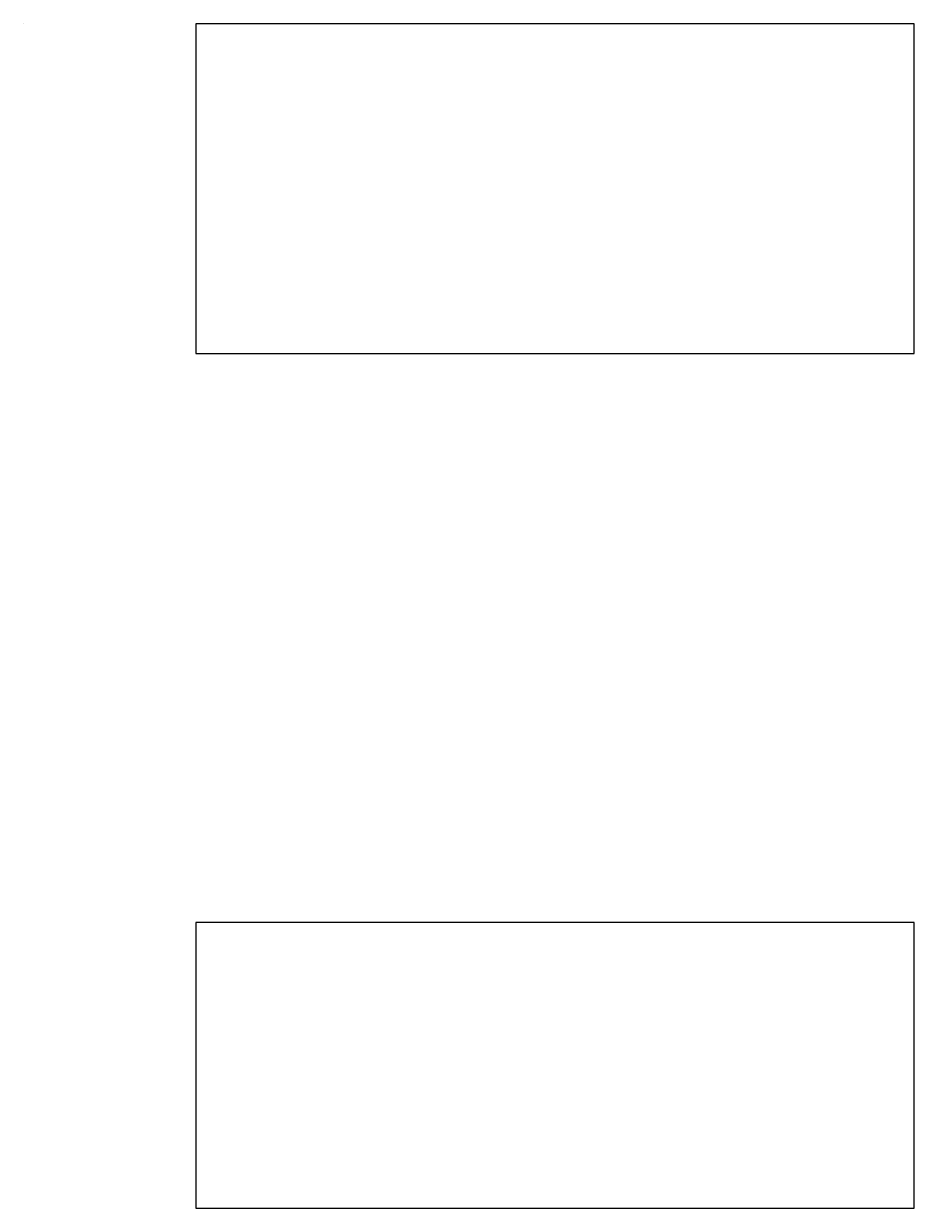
# Model space of a CAD drawing. Extents: x 1619619 to 11015535, y -11890000 to 607709.
import ezdxf
from ezdxf.enums import TextEntityAlignment as Align

# ---------------------------------------------------------------- set-up
doc = ezdxf.new("R2010")
doc.units = 0
doc.header["$MEASUREMENT"] = 0
doc.header["$XCLIPFRAME"] = 0
for name, pattern in [('cl20', [100, 5, -5, 80, -5, 5]), ('DGN Style 2', [1.391487, 0.834892, -0.556595]), ('esmtchex', [4.75, 0.8, -0.325, -0.325, 0.8, -0.3, 0.8, -0.3, 0.8, -0.3]), ('esmtshex', [4.75, 0.8, -0.325, -0.325, 0.8, -0.3, 0.8, -0.3, 0.8, -0.3]), ('esmtswex', [4.75, 0.8, -0.325, -0.325, 0.8, -0.3, 0.8, -0.3, 0.8, -0.3])]:
    doc.linetypes.add(name, pattern=pattern)
for name, color, linetype, lineweight in [('DV_X_Property_Line', 7, 'Continuous', 0), ('RS_Raster1', 7, 'Continuous', 0), ('RW_X_CL_20', 6, 'cl20', 0), ('RW_X_Esmt_CH', 6, 'esmtchex', 30), ('RW_X_Esmt_SH', 6, 'esmtshex', 30), ('RW_X_Esmt_SW', 6, 'esmtswex', 30), ('SV_X_Mon_Cells_Found', 7, 'Continuous', 0), ('SV_X_Text', 7, 'Continuous', 0), ('SV_X_Text_Elevation', 93, 'Continuous', 0), ('SV_X_Text_Name', 61, 'Continuous', 0), ('Text Notes', 7, 'Continuous', 0)]:
    doc.layers.add(name, color=color, linetype=linetype, lineweight=lineweight)
doc.styles.add('Style-font30', font='font30.shx')
doc.styles.add('Style-font31', font='font31.shx')
picture_1 = doc.add_image_def('image1.tif', size_in_pixel=(1, 1))
picture_2 = doc.add_image_def('image2.tif', size_in_pixel=(1, 1))

# ---------------------------------------------------------------- blocks, each defined once
blk = doc.blocks.new('IPF')
at = {"layer": 'SV_X_Mon_Cells_Found', "color": 7, "linetype": 'Continuous', "lineweight": 0, "flags": 128}
for points in [[(0.100719, 0.04), (0.118356, 0.04)], [(0.109537, -0.04), (0.109537, 0.04)], [(0.1878, -0.04), (0.1878, 0.04), (0.214255, 0.04), (0.217015, 0.039365), (0.220869, 0.038105), (0.222527, 0.036846), (0.224176, 0.035586), (0.22638, 0.032441), (0.228038, 0.029287), (0.229141, 0.024248), (0.229141, 0.016689), (0.228585, 0.01417), (0.227483, 0.010391), (0.225278, 0.005986), (0.223074, 0.004092), (0.221424, 0.002832), (0.218664, 0.001572), (0.214255, 0.000947), (0.1878, 0.000947)], [(0.338268, 0.04), (0.300234, 0.04), (0.300234, -0.04)], [(0.300234, 0.000947), (0.327245, 0.000947)], [(0.100719, -0.04), (0.118356, -0.04)], [(0.157491, -0.029287), (0.160243, -0.029287), (0.161901, -0.030547), (0.16355, -0.033066), (0.16355, -0.036221), (0.161901, -0.03874), (0.160243, -0.04), (0.157491, -0.04), (0.155834, -0.03874), (0.154184, -0.036221), (0.154184, -0.033066), (0.155834, -0.030547), (0.157491, -0.029287)], [(0.269925, -0.029287), (0.272677, -0.029287), (0.274335, -0.030547), (0.275984, -0.033066), (0.275984, -0.036221), (0.274335, -0.03874), (0.272677, -0.04), (0.269925, -0.04), (0.268268, -0.03874), (0.266619, -0.036221), (0.266619, -0.033066), (0.268268, -0.030547), (0.269925, -0.029287)], [(0.377395, -0.029287), (0.380146, -0.029287), (0.381804, -0.030547), (0.383453, -0.033066), (0.383453, -0.036221), (0.381804, -0.03874), (0.380146, -0.04), (0.377395, -0.04), (0.375737, -0.03874), (0.374088, -0.036221), (0.374088, -0.033066), (0.375737, -0.030547), (0.377395, -0.029287)]]:
    blk.add_lwpolyline(points, dxfattribs=at)
at = {"layer": 'SV_X_Mon_Cells_Found', "color": 7, "linetype": 'Continuous', "lineweight": 0}
blk.add_circle((0, 0), 0.06, dxfattribs=at)
blk = doc.blocks.new('IPIPE')
at = {"layer": 'SV_X_Mon_Cells_Found', "color": 7, "linetype": 'Continuous', "lineweight": 0, "flags": 128}
for points in [[(0.099859, -0.04), (0.099859, 0.04), (0.126314, 0.04), (0.129074, 0.039365), (0.132927, 0.038105), (0.134585, 0.036846), (0.136234, 0.035586), (0.138439, 0.032441), (0.140097, 0.029287), (0.141199, 0.024248), (0.141199, 0.016689), (0.140644, 0.01417), (0.139541, 0.010391), (0.137337, 0.005986), (0.135132, 0.004092), (0.133483, 0.002832), (0.130723, 0.001572), (0.126314, 0.000947), (0.099859, 0.000947)], [(0.250326, 0.04), (0.212293, 0.04), (0.212293, -0.04)], [(0.212293, 0.000947), (0.239303, 0.000947)], [(0.181984, -0.029287), (0.184735, -0.029287), (0.186393, -0.030547), (0.188042, -0.033066), (0.188042, -0.036221), (0.186393, -0.03874), (0.184735, -0.04), (0.181984, -0.04), (0.180326, -0.03874), (0.178677, -0.036221), (0.178677, -0.033066), (0.180326, -0.030547), (0.181984, -0.029287)], [(0.289453, -0.029287), (0.292205, -0.029287), (0.293863, -0.030547), (0.295512, -0.033066), (0.295512, -0.036221), (0.293863, -0.03874), (0.292205, -0.04), (0.289453, -0.04), (0.287796, -0.03874), (0.286146, -0.036221), (0.286146, -0.033066), (0.287796, -0.030547), (0.289453, -0.029287)]]:
    blk.add_lwpolyline(points, dxfattribs=at)
at = {"layer": 'SV_X_Mon_Cells_Found', "color": 7, "linetype": 'Continuous', "lineweight": 0}
for centre, radius in [((0, 0), 0.06), ((-0.00001, -0.000014), 0.024736)]:
    blk.add_circle(centre, radius, dxfattribs=at)

msp = doc.modelspace()

# ---------------------------------------------------------------- linework, layer by layer
at = {"layer": 'DV_X_Property_Line', "ltscale": 40, "flags": 128}
for points in [[(1620899.8717, 607216.3925), (1620786.587105, 607226.671749), (1620780.803615, 607162.933603), (1620730.311053, 607167.515211), (1620739.347755, 607267.106064), (1620906.739594, 607292.081548), (1620899.8717, 607216.3925)], [(1620899.8717, 607216.3925), (1620894.088211, 607152.654354), (1620780.803615, 607162.933603), (1620786.587105, 607226.671749), (1620899.8717, 607216.3925)], [(1620907.673085, 607302.369283), (1620784.000495, 607285.476089), (1620793.8505, 607394.030119), (1620914.992814, 607383.037874), (1620907.673085, 607302.369283)], [(1620914.992814, 607383.037874), (1620793.8505, 607394.030119), (1620798.368851, 607443.825546), (1620919.511165, 607432.833301), (1620914.992814, 607383.037874)], [(1620924.933187, 607492.587813), (1620919.511165, 607432.833301), (1620798.368851, 607443.825546), (1620803.790873, 607503.580057), (1620924.933187, 607492.587813)], [(1620930.355208, 607552.342325), (1620924.933187, 607492.587813), (1620803.790873, 607503.580057), (1620809.212894, 607563.334569), (1620930.355208, 607552.342325)], [(1620935.777229, 607612.096836), (1620930.355208, 607552.342325), (1620809.212894, 607563.334569), (1620814.634916, 607623.089081), (1620935.777229, 607612.096836)], [(1620967.460006, 607230.908531), (1620975.013388, 607314.15215), (1621139.338296, 607299.241591), (1621131.784913, 607215.997972), (1620967.8637, 607230.8719), (1620967.460006, 607230.908531)], [(1620973.96811, 607590.917889), (1620981.860043, 607670.527671), (1621006.745933, 607668.141782), (1621250.627658, 607644.760072), (1621288.235216, 607641.154517), (1621199.572086, 607569.288524), (1621176.696976, 607571.481633), (1620998.854, 607588.532), (1620973.96811, 607590.917889)], [(1620983.227751, 607404.680235), (1621147.552658, 607389.769677), (1621139.338296, 607299.241591), (1620975.013388, 607314.15215), (1620983.227751, 607404.680235)], [(1620996.322032, 607589.268653), (1621168.609196, 607573.580025), (1621145.816355, 607502.127338), (1621051.16757, 607419.106754), (1620981.409984, 607424.927342), (1620996.322032, 607589.268653)], [(1621168.609196, 607573.580025), (1621177.572112, 607572.763853), (1621162.779707, 607409.793812), (1621051.16757, 607419.106754), (1621145.816355, 607502.127338), (1621168.609196, 607573.580025)], [(1621177.572112, 607572.763853), (1621227.36609, 607568.229568), (1621212.606554, 607405.636249), (1621162.779707, 607409.793812), (1621177.572112, 607572.763853)], [(1621227.36609, 607568.229568), (1621277.160068, 607563.695282), (1621262.433401, 607401.478686), (1621212.606554, 607405.636249), (1621227.36609, 607568.229568)], [(1621277.160068, 607563.695282), (1621326.954046, 607559.160996), (1621312.260247, 607397.321123), (1621262.433401, 607401.478686), (1621277.160068, 607563.695282)], [(1621326.954046, 607559.160996), (1621376.748024, 607554.62671), (1621362.087094, 607393.163559), (1621312.260247, 607397.321123), (1621326.954046, 607559.160996)], [(1621376.748024, 607554.62671), (1621426.542002, 607550.092425), (1621411.913941, 607389.005996), (1621362.087094, 607393.163559), (1621376.748024, 607554.62671)], [(1621426.542002, 607550.092425), (1621476.33598, 607545.558139), (1621461.740788, 607384.848433), (1621411.913941, 607389.005996), (1621426.542002, 607550.092425)], [(1621476.33598, 607545.558139), (1621526.129958, 607541.023853), (1621511.567635, 607380.69087), (1621461.740788, 607384.848433), (1621476.33598, 607545.558139)], [(1621526.129958, 607541.023853), (1621575.923936, 607536.489567), (1621561.394482, 607376.533307), (1621511.567635, 607380.69087), (1621526.129958, 607541.023853)]]:
    msp.add_lwpolyline(points, dxfattribs=at)
at = {"layer": 'DV_X_Property_Line', "ltscale": 20, "flags": 128}
for points in [[(1620947.755131, 607430.270492), (1620919.511165, 607432.833301), (1620924.933187, 607492.587813), (1620953.177153, 607490.025004), (1620947.755131, 607430.270492)], [(1620953.177153, 607490.025004), (1620924.933187, 607492.587813), (1620930.355208, 607552.342325), (1620958.599174, 607549.779516), (1620953.177153, 607490.025004)], [(1620958.599174, 607549.779516), (1620930.355208, 607552.342325), (1620935.777229, 607612.096836), (1620964.021195, 607609.534028), (1620958.599174, 607549.779516)]]:
    msp.add_lwpolyline(points, dxfattribs=at)
at = {"layer": 'RW_X_CL_20', "ltscale": 40, "flags": 128}
msp.add_lwpolyline([(1620918.689128, 607058.596407), (1620977.743977, 607709.422632)], dxfattribs=at)
at = {"layer": 'RW_X_Esmt_CH', "ltscale": 20, "flags": 128}
for points in [[(1620886.343791, 607288.631522), (1620894.228314, 607375.524541), (1620841.555114, 607315.112801), (1620838.507938, 607281.530766), (1620886.343791, 607288.631522)], [(1621005.137739, 607402.692161), (1621039.994537, 607399.529315), (1621038.458298, 607382.59887), (1620999.266343, 607337.985231), (1621005.137739, 607402.692161)]]:
    msp.add_lwpolyline(points, dxfattribs=at)
at = {"layer": 'RW_X_Esmt_SH', "ltscale": 20, "flags": 128}
for points in [[(1620906.700736, 607291.653308), (1620886.343791, 607288.631522), (1620895.07406, 607384.845268), (1620914.992814, 607383.037874), (1620906.700736, 607291.653308)], [(1620906.700736, 607291.653308), (1620891.883096, 607289.453776), (1620905.065996, 607273.637322), (1620906.700736, 607291.653308)], [(1620894.049353, 607152.226113), (1620919.511165, 607432.833301), (1620921.861509, 607432.620035), (1620927.29076, 607492.454219)], [(1620914.992814, 607383.037874), (1620919.511165, 607432.833301), (1620921.861509, 607432.620035), (1620924.637584, 607463.214345), (1620912.539866, 607433.465865), (1620898.062369, 607384.574114), (1620914.992814, 607383.037874)], [(1620960.10283, 607149.827242), (1620983.227751, 607404.680235)], [(1620975.013388, 607314.15215), (1620983.227751, 607404.680235), (1621005.137739, 607402.692161), (1620999.266343, 607337.985231), (1620975.013388, 607314.15215)], [(1620979.746959, 607404.996603), (1620983.374353, 607404.693933), (1621559.731457, 607356.602568)], [(1620981.409984, 607424.927342), (1620993.428798, 607557.383176)], [(1620981.409984, 607424.927342), (1620983.139609, 607443.989031), (1621000.531428, 607423.192295), (1620981.409984, 607424.927342)], [(1620981.409984, 607424.927342), (1621561.394482, 607376.533307)]]:
    msp.add_lwpolyline(points, dxfattribs=at)
at = {"layer": 'RW_X_Esmt_SW', "ltscale": 20, "flags": 128}
for points in [[(1620896.784928, 607182.374087), (1620895.866014, 607181.068288), (1620890.959208, 607184.521294), (1620886.052401, 607187.9743), (1620892.964167, 607197.796091), (1620897.870974, 607194.343085), (1620896.784928, 607182.374087)], [(1620926.89676, 607488.112058), (1620926.625659, 607485.124332), (1620926.354558, 607482.136607), (1620921.016488, 607482.620974), (1620921.287589, 607485.6087), (1620921.55869, 607488.596425), (1620926.89676, 607488.112058)]]:
    msp.add_lwpolyline(points, dxfattribs=at)
at = {"layer": 'Text Notes', "color": 7, "linetype": 'Continuous', "lineweight": 0}
for p, q in [((1619622.438619, 607271.940387), (1619633.192802, 607380.408573)), ((1619746.247677, 607287.8025), (1619622.438619, 607271.940387)), ((1619638.125914, 607430.164622), (1619633.192802, 607380.408573)), ((1619754.239318, 607368.4073), (1619633.192802, 607380.408573)), ((1619638.125914, 607430.164622), (1619644.045647, 607489.871881)), ((1619759.17243, 607418.163349), (1619638.125914, 607430.164622)), ((1619644.045647, 607489.871881), (1619649.965381, 607549.57914)), ((1619765.092163, 607477.870607), (1619644.045647, 607489.871881)), ((1619649.965381, 607549.57914), (1619655.885115, 607609.286399)), ((1619771.011897, 607537.577866), (1619649.965381, 607549.57914)), ((1619776.931631, 607597.285125), (1619655.885115, 607609.286399)), ((1619754.239318, 607368.4073), (1619746.247677, 607287.8025)), ((1619759.17243, 607418.163349), (1619754.239318, 607368.4073)), ((1619759.17243, 607418.163349), (1619765.092163, 607477.870607)), ((1619765.092163, 607477.870607), (1619771.011897, 607537.577866)), ((1619776.931631, 607597.285125), (1619771.011897, 607537.577866))]:
    msp.add_line(p, q, dxfattribs=at)

# ---------------------------------------------------------------- block references
at = {"layer": 'SV_X_Mon_Cells_Found', "color": 7, "linetype": 'Continuous', "lineweight": 0, "xscale": 20, "yscale": 20, "zscale": 20}
for name, p in [('IPIPE', (1620894.0845, 607152.6137)), ('IPIPE', (1620899.8717, 607216.3925)), ('IPF', (1620918.953155, 607382.248692)), ('IPF', (1620921.076, 607377.5)), ('IPF', (1620957, 607662.769)), ('IPF', (1620957.002, 607662.795)), ('IPIPE', (1620967.8637, 607230.8719)), ('IPF', (1620998.854, 607588.532)), ('IPF', (1621006.724, 607667.922))]:
    msp.add_blockref(name, p, dxfattribs=at)

# ---------------------------------------------------------------- texts
at = {"layer": 'SV_X_Text', "color": 7, "linetype": 'Continuous', "lineweight": 0, "style": 'Style-font31'}
for s, p in [('N05%%d39\'44"E', (1619634.341191, 607462.423471)), ('50.00', (1619642.771352, 607402.653613)), ('60.00', (1619647.88122, 607454.192459)), ('60.00', (1619654.307259, 607519.006381)), ('60.00', (1619665.261584, 607577.071013)), ('50.00', (1619751.324231, 607391.710402)), ('60.00', (1619756.020486, 607439.077475)), ('60.00', (1619763.120847, 607510.69271)), ('N05%%d39\'44"E', (1619766.369744, 607438.051388)), ('60.00', (1619769.169176, 607571.696995))]:
    msp.add_text(s, height=5.2, rotation=84.337859, dxfattribs=at).set_placement(p, align=Align.MIDDLE_CENTER)
at = {"layer": 'SV_X_Text', "color": 7, "linetype": 'Continuous', "lineweight": 0, "char_height": 5.2, "attachment_point": 5, "line_spacing_factor": 0.6, "style": 'Style-font31'}
for s, insert, rotation in [('109.00\\P\\PN05°39\'44"E', (1619628.296215, 607331.020912), 84.3378722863), ('121.64\\P\\PN84°20\'16"W', (1619685.5592, 607375.216656), 354.3378722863), ('124.82\\P\\PS82°41\'57"W', (1619686.126759, 607280.099955), 7.3008283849), ('121.64\\P\\PN84°20\'16"W', (1619698.871216, 607424.141971), 354.3378722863), ('121.64\\P\\PN84°20\'16"W', (1619702.651695, 607484.061328), 354.3378722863), ('121.64\\P\\PN84°20\'16"W', (1619712.053176, 607543.423386), 354.3378722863), ('121.64\\P\\PN84°20\'16"W', (1619724.652378, 607602.468402), 354.3378722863), ('81.00\\P\\PS05°39\'44"W', (1619750.311598, 607328.791775), 84.3378722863)]:
    msp.add_mtext(s, dxfattribs=dict(at, insert=insert, rotation=rotation))
at = {"layer": 'SV_X_Text_Elevation', "style": 'Style-font30'}
for s, p in [('1053.25', (1620894.0845, 607152.6137)), ('1054.10', (1620899.8717, 607216.3925)), ('1054.32', (1620967.8637, 607230.8719))]:
    msp.add_text(s, height=1.2, dxfattribs=at).set_placement(p, align=Align.TOP_RIGHT)
at = {"layer": 'SV_X_Text_Elevation', "linetype": 'Continuous', "style": 'Style-font30'}
for s, p in [('1053.13', (1620918.953155, 607382.248692)), ('1055.74', (1620921.076, 607377.5)), ('1054.71', (1620957, 607662.769)), ('1054.68', (1620957.002, 607662.795)), ('1053.27', (1620998.853, 607588.534)), ('1053.27', (1620998.854, 607588.532)), ('1053.94', (1621006.724, 607667.922))]:
    msp.add_text(s, height=1.2, dxfattribs=at).set_placement(p, align=Align.TOP_RIGHT)
at = {"layer": 'SV_X_Text_Name', "style": 'Style-font30'}
for s, p in [('FS202', (1620894.0845, 607152.6137)), ('FS201', (1620899.8717, 607216.3925)), ('FS200', (1620967.8637, 607230.8719))]:
    msp.add_text(s, height=1.2, dxfattribs=at).set_placement(p, align=Align.RIGHT)
at = {"layer": 'SV_X_Text_Name', "linetype": 'Continuous', "style": 'Style-font30'}
for s, p in [('SA177', (1620918.953155, 607382.248692)), ('VA1', (1620921.076, 607377.5)), ('VA2', (1620957.002, 607662.795)), ('SA2', (1620957, 607662.769)), ('SA178', (1620998.853, 607588.534)), ('SA179', (1620998.854, 607588.532)), ('SA180', (1621006.724, 607667.922))]:
    msp.add_text(s, height=1.2, dxfattribs=at).set_placement(p, align=Align.RIGHT)

# ---------------------------------------------------------------- pictures from other files: only their frames are drawn
at = {"layer": 'RS_Raster1', "color": 30, "linetype": 'DGN Style 2', "lineweight": 13, "true_color": 0xff7f00}
image = msp.add_image(picture_2, insert=(1620000, 605000), size_in_units=(2500, 2500), dxfattribs=at)
image.set_boundary_path([(3757.713948, -0.5), (725.882784, -0.5), (725.882784, 1390.58942), (3757.713948, 1390.58942), (3757.713948, -0.5)])
image.dxf.flags = 6
image = msp.add_image(picture_1, insert=(1620000, 607500), size_in_units=(2500, 2500), dxfattribs=at)
image.set_boundary_path([(725.882784, 4999.5), (3757.713948, 4999.5), (3757.713948, 3794.071791), (725.882784, 3794.071791), (725.882784, 4999.5)])
image.dxf.flags = 6

doc.saveas('drawing.dxf')
